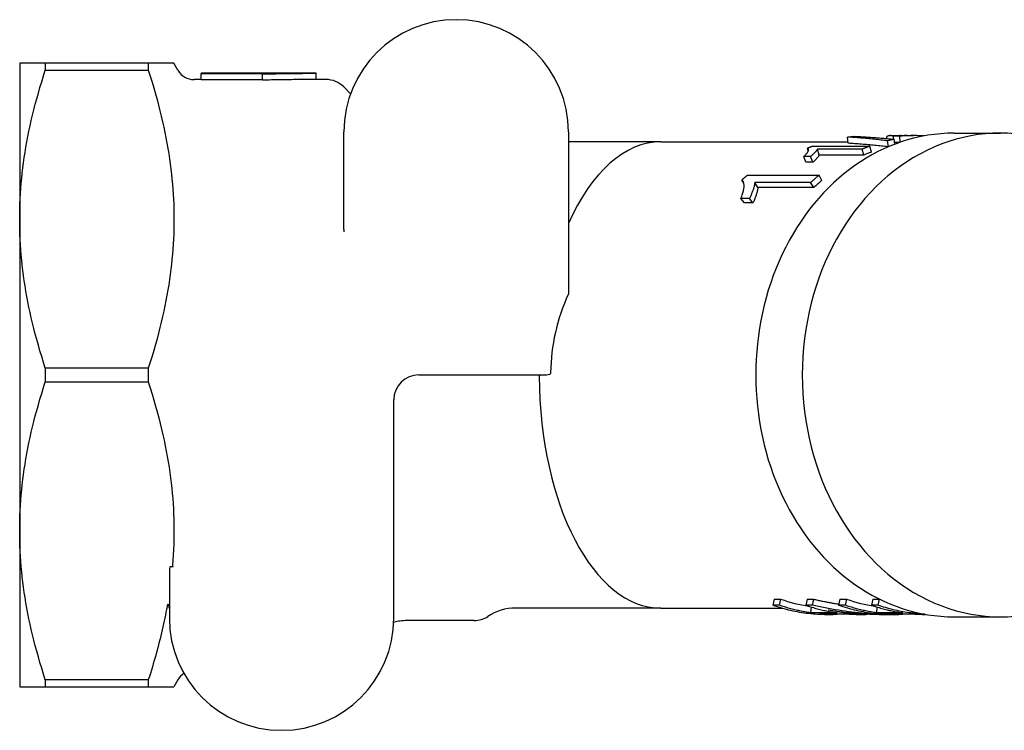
# Model space of a CAD drawing. Header units: millimetres. Extents: x 213 to 509, y 63 to 444.
# Tile 4 of 11: x 213 to 292, y 383 to 440. Entities that reach past the tile are written whole.
import ezdxf

# ---------------------------------------------------------------- set-up
doc = ezdxf.new("R2010")
doc.units = ezdxf.units.MM
doc.layers.add('Detail', color=2, linetype='Continuous')

msp = doc.modelspace()

# ---------------------------------------------------------------- linework, layer by layer
at = {"layer": 'Detail'}
for p, q in [((214.931, 436.878), (212.876, 436.878)), ((212.876, 436.878), (212.876, 424.378)), ((223.19, 436.878), (214.931, 436.878)), ((214.931, 436.878), (214.931, 436.336)), ((225.245, 436.878), (223.19, 436.878)), ((223.19, 436.878), (223.19, 436.336)), ((225.563, 436.328), (225.245, 436.878)), ((214.931, 436.336), (223.19, 436.336)), ((227.424, 436.078), (227.424, 436.063)), ((236.584, 436.078), (227.424, 436.078)), ((227.424, 436.063), (232.34, 436.063)), ((227.424, 435.563), (227.424, 436.063)), ((232.34, 436.063), (232.34, 436.023)), ((232.34, 435.524), (232.34, 436.023)), ((236.643, 436.078), (236.584, 436.078)), ((236.643, 435.578), (236.643, 436.078)), ((227.424, 435.578), (226.862, 435.578)), ((232.34, 435.563), (227.424, 435.563)), ((237.447, 435.578), (236.643, 435.578)), ((239.413, 434.44), (238.862, 434.992)), ((238.876, 423.546), (238.876, 431.378)), ((256.876, 431.378), (256.876, 418.379)), ((287.793, 431.278), (291.521, 431.278)), ((264.276, 430.578), (256.876, 430.578)), ((264.276, 430.578), (279.303, 430.578)), ((279.313, 430.466), (279.268, 430.963)), ((282.405, 430.844), (282.417, 431.006)), ((282.553, 430.193), (282.472, 430.662)), ((282.708, 431.078), (283.49, 431.078)), ((283.459, 431.031), (282.941, 431.031)), ((282.955, 430.79), (282.941, 431.031)), ((283.052, 430.394), (282.995, 430.786)), ((283.431, 430.533), (283.032, 430.533)), ((283.486, 430.552), (283.459, 431.031)), ((284.032, 431.078), (284.549, 431.078)), ((276.112, 429.852), (276.048, 430.084)), ((276.453, 430.242), (281.059, 430.242)), ((280.431, 429.991), (276.842, 429.991)), ((276.978, 429.519), (276.842, 429.991)), ((280.567, 429.519), (276.978, 429.519)), ((280.567, 429.519), (280.431, 429.991)), ((281.179, 429.764), (281.059, 430.242)), ((276.297, 429.394), (275.752, 429.394)), ((275.919, 428.938), (275.752, 429.394)), ((276.465, 428.938), (275.919, 428.938)), ((276.465, 428.938), (276.297, 429.394)), ((270.941, 427.26), (270.783, 427.531)), ((271.222, 427.898), (276.98, 427.898)), ((276.302, 427.32), (271.816, 427.32)), ((272.06, 426.918), (271.816, 427.32)), ((276.545, 426.918), (276.302, 427.32)), ((277.205, 427.481), (276.98, 427.898)), ((276.545, 426.918), (272.06, 426.918)), ((271.393, 426.043), (270.711, 426.043)), ((270.988, 425.674), (270.711, 426.043)), ((271.67, 425.674), (270.988, 425.674)), ((271.67, 425.674), (271.393, 426.043)), ((212.876, 424.378), (212.876, 399.378)), ((238.876, 423.546), (238.876, 423.369)), ((223.19, 412.419), (214.931, 412.419)), ((214.931, 412.419), (214.931, 411.336)), ((223.19, 412.419), (223.19, 411.336)), ((244.876, 411.878), (254.876, 411.878)), ((214.931, 411.336), (223.19, 411.336)), ((242.876, 392.378), (242.876, 409.878)), ((212.876, 399.378), (212.876, 386.878)), ((224.976, 396.519), (225.19, 396.519)), ((224.876, 396.345), (224.876, 392.378)), ((273.376, 393.897), (273.264, 393.416)), ((273.78, 393.416), (273.264, 393.416)), ((273.376, 393.897), (273.892, 393.897)), ((273.892, 393.897), (273.78, 393.416)), ((276.015, 393.897), (275.902, 393.416)), ((276.418, 393.416), (275.902, 393.416)), ((276.015, 393.897), (276.531, 393.897)), ((276.337, 393.273), (276.293, 392.805)), ((276.531, 393.897), (276.418, 393.416)), ((278.653, 393.897), (278.54, 393.416)), ((279.057, 393.416), (278.54, 393.416)), ((278.653, 393.897), (279.169, 393.897)), ((279.169, 393.897), (279.057, 393.416)), ((281.291, 393.897), (281.179, 393.416)), ((281.695, 393.416), (281.179, 393.416)), ((281.291, 393.897), (281.808, 393.897)), ((281.614, 393.273), (281.57, 392.805)), ((281.808, 393.897), (281.695, 393.416)), ((264.276, 393.178), (252.633, 393.178)), ((264.276, 393.178), (274.019, 393.178)), ((278.415, 392.805), (276.293, 392.805)), ((277.046, 392.721), (279.169, 392.721)), ((277.585, 392.678), (278.101, 392.678)), ((280.223, 392.678), (280.739, 392.678)), ((283.692, 392.805), (281.57, 392.805)), ((282.157, 392.678), (282.753, 392.678)), ((282.323, 392.721), (284.446, 392.721)), ((282.861, 392.678), (283.378, 392.678)), ((285.5, 392.678), (285.517, 392.678)), ((287.793, 392.478), (291.521, 392.478)), ((249.316, 392.178), (243.933, 392.178)), ((225.719, 388.571), (225.702, 388.58)), ((225.723, 388.565), (225.719, 388.571)), ((223.19, 387.419), (214.931, 387.419)), ((214.931, 387.419), (214.931, 386.878)), ((223.19, 387.419), (223.19, 386.878)), ((225.563, 387.428), (225.245, 386.878)), ((212.876, 386.878), (214.931, 386.878)), ((214.931, 386.878), (223.19, 386.878)), ((223.19, 386.878), (225.245, 386.878))]:
    msp.add_line(p, q, dxfattribs=at)
at = {"layer": 'Detail', "flags": 128}
for points in [[(212.876, 424.378), (212.879, 424.79), (212.886, 425.201), (212.899, 425.612), (212.918, 426.022), (212.941, 426.433), (212.969, 426.843), (213.003, 427.254), (213.041, 427.665), (213.085, 428.077), (213.134, 428.49), (213.188, 428.904), (213.247, 429.319), (213.311, 429.736), (213.381, 430.155), (213.456, 430.575), (213.536, 430.999), (213.621, 431.424), (213.712, 431.852), (213.808, 432.283), (213.91, 432.718), (214.017, 433.155), (214.13, 433.597), (214.249, 434.042), (214.373, 434.492), (214.504, 434.945), (214.64, 435.404), (214.782, 435.867), (214.931, 436.336)], [(223.19, 436.336), (223.344, 435.852), (223.49, 435.374), (223.63, 434.903), (223.763, 434.438), (223.89, 433.978), (224.01, 433.524), (224.124, 433.075), (224.232, 432.631), (224.334, 432.192), (224.43, 431.757), (224.52, 431.326), (224.605, 430.898), (224.684, 430.474), (224.758, 430.054), (224.826, 429.636), (224.889, 429.221), (224.946, 428.809), (224.999, 428.399), (225.046, 427.991), (225.088, 427.585), (225.125, 427.18), (225.157, 426.777), (225.184, 426.375), (225.206, 425.975), (225.223, 425.575), (225.236, 425.175), (225.243, 424.776), (225.245, 424.378), (225.243, 423.979), (225.236, 423.58), (225.223, 423.181), (225.206, 422.781), (225.184, 422.38), (225.157, 421.978), (225.125, 421.575), (225.088, 421.171), (225.046, 420.764), (224.999, 420.356), (224.946, 419.946), (224.889, 419.534), (224.826, 419.119), (224.758, 418.701), (224.684, 418.281), (224.605, 417.857), (224.52, 417.429), (224.43, 416.998), (224.334, 416.563), (224.232, 416.124), (224.124, 415.68), (224.01, 415.231), (223.89, 414.777), (223.763, 414.317), (223.63, 413.852), (223.49, 413.381), (223.344, 412.903), (223.19, 412.419)], [(232.34, 436.023), (232.52, 436.028), (232.699, 436.032), (232.878, 436.036), (233.057, 436.04), (233.237, 436.043), (233.416, 436.047), (233.595, 436.05), (233.774, 436.053), (233.954, 436.056), (234.133, 436.059), (234.312, 436.061), (234.491, 436.064), (234.671, 436.066), (234.85, 436.068), (235.029, 436.07), (235.209, 436.071), (235.388, 436.073), (235.567, 436.074), (235.746, 436.075), (235.926, 436.076), (236.105, 436.077), (236.284, 436.077), (236.463, 436.077), (236.643, 436.078)], [(236.643, 435.578), (236.463, 435.577), (236.284, 435.577), (236.105, 435.577), (235.926, 435.576), (235.746, 435.575), (235.567, 435.574), (235.388, 435.573), (235.209, 435.571), (235.029, 435.57), (234.85, 435.568), (234.671, 435.566), (234.491, 435.564), (234.312, 435.562), (234.133, 435.559), (233.954, 435.556), (233.774, 435.554), (233.595, 435.551), (233.416, 435.547), (233.237, 435.544), (233.057, 435.54), (232.878, 435.537), (232.699, 435.533), (232.52, 435.529), (232.34, 435.524)], [(279.268, 430.963), (279.29, 430.966), (279.312, 430.969), (279.334, 430.972), (279.356, 430.975), (279.379, 430.978), (279.401, 430.98), (279.423, 430.983), (279.445, 430.986), (279.467, 430.988), (279.489, 430.991), (279.511, 430.993), (279.533, 430.996), (279.555, 430.998), (279.578, 431.001), (279.6, 431.003), (279.622, 431.006), (279.644, 431.008), (279.666, 431.01), (279.688, 431.012), (279.71, 431.015), (279.733, 431.017), (279.755, 431.019), (279.777, 431.021), (279.799, 431.023)], [(282.472, 430.662), (282.338, 430.679), (282.204, 430.695), (282.07, 430.71), (281.936, 430.725), (281.802, 430.74), (281.668, 430.755), (281.535, 430.769), (281.401, 430.783), (281.267, 430.797), (281.134, 430.81), (281, 430.823), (280.867, 430.836), (280.733, 430.848), (280.6, 430.861), (280.467, 430.872), (280.333, 430.884), (280.2, 430.895), (280.067, 430.905), (279.934, 430.916), (279.8, 430.926), (279.667, 430.936), (279.534, 430.945), (279.401, 430.954), (279.268, 430.963)], [(282.518, 430.178), (282.384, 430.193), (282.25, 430.209), (282.116, 430.223), (281.982, 430.238), (281.848, 430.252), (281.714, 430.266), (281.581, 430.28), (281.447, 430.294), (281.313, 430.307), (281.18, 430.319), (281.046, 430.332), (280.912, 430.344), (280.779, 430.356), (280.645, 430.368), (280.512, 430.379), (280.379, 430.39), (280.245, 430.4), (280.112, 430.411), (279.979, 430.421), (279.845, 430.43), (279.712, 430.44), (279.579, 430.449), (279.446, 430.458), (279.313, 430.466)], [(279.799, 431.023), (279.932, 431.017), (280.065, 431.011), (280.198, 431.004), (280.331, 430.997), (280.464, 430.989), (280.596, 430.982), (280.729, 430.973), (280.862, 430.965), (280.996, 430.956), (281.129, 430.947), (281.262, 430.938), (281.395, 430.928), (281.528, 430.918), (281.661, 430.908), (281.794, 430.897), (281.928, 430.886), (282.061, 430.875), (282.194, 430.863), (282.328, 430.851), (282.461, 430.839), (282.595, 430.826), (282.728, 430.813), (282.862, 430.8), (282.995, 430.786)], [(282.941, 431.031), (282.919, 431.04), (282.897, 431.047), (282.875, 431.054), (282.853, 431.059), (282.832, 431.064), (282.81, 431.069), (282.788, 431.072), (282.766, 431.075), (282.745, 431.076), (282.723, 431.077), (282.701, 431.078), (282.679, 431.077), (282.658, 431.075), (282.636, 431.073), (282.614, 431.07), (282.592, 431.066), (282.571, 431.061), (282.549, 431.056), (282.527, 431.05), (282.505, 431.042), (282.483, 431.035), (282.461, 431.026), (282.439, 431.016), (282.417, 431.006)], [(282.995, 430.786), (282.973, 430.782), (282.952, 430.777), (282.93, 430.772), (282.908, 430.767), (282.886, 430.762), (282.864, 430.757), (282.842, 430.752), (282.82, 430.747), (282.799, 430.742), (282.777, 430.737), (282.755, 430.732), (282.733, 430.727), (282.711, 430.722), (282.689, 430.717), (282.668, 430.711), (282.646, 430.706), (282.624, 430.701), (282.602, 430.695), (282.581, 430.69), (282.559, 430.685), (282.537, 430.679), (282.515, 430.674), (282.493, 430.668), (282.472, 430.662)], [(285.372, 431.051), (285.293, 431.056), (285.213, 431.06), (285.133, 431.064), (285.053, 431.068), (284.974, 431.071), (284.894, 431.073), (284.814, 431.075), (284.734, 431.076), (284.655, 431.077), (284.575, 431.078), (284.495, 431.077), (284.415, 431.077), (284.335, 431.076), (284.256, 431.074), (284.176, 431.072), (284.096, 431.07), (284.016, 431.067), (283.937, 431.063), (283.857, 431.059), (283.777, 431.054), (283.697, 431.049), (283.618, 431.044), (283.538, 431.038), (283.459, 431.031)], [(283.591, 431.07), (283.587, 431.071), (283.583, 431.071), (283.579, 431.072), (283.574, 431.072), (283.57, 431.073), (283.566, 431.073), (283.562, 431.074), (283.558, 431.074), (283.553, 431.075), (283.549, 431.075), (283.545, 431.075), (283.541, 431.076), (283.536, 431.076), (283.532, 431.076), (283.528, 431.076), (283.524, 431.077), (283.519, 431.077), (283.515, 431.077), (283.511, 431.077), (283.507, 431.077), (283.503, 431.077), (283.498, 431.078), (283.494, 431.078), (283.49, 431.078)], [(275.752, 429.394), (275.798, 429.439), (275.841, 429.483), (275.881, 429.525), (275.918, 429.566), (275.953, 429.606), (275.984, 429.644), (276.012, 429.68), (276.038, 429.715), (276.06, 429.749), (276.079, 429.782), (276.095, 429.814), (276.108, 429.844), (276.119, 429.873), (276.126, 429.9), (276.131, 429.925), (276.133, 429.949), (276.132, 429.971), (276.129, 429.991), (276.122, 430.01), (276.113, 430.028), (276.101, 430.044), (276.086, 430.059), (276.068, 430.072), (276.048, 430.084)], [(276.048, 430.084), (276.065, 430.091), (276.081, 430.098), (276.098, 430.105), (276.115, 430.111), (276.132, 430.118), (276.149, 430.125), (276.166, 430.132), (276.183, 430.138), (276.199, 430.145), (276.216, 430.152), (276.233, 430.158), (276.25, 430.165), (276.267, 430.171), (276.284, 430.178), (276.301, 430.185), (276.318, 430.191), (276.335, 430.198), (276.352, 430.204), (276.368, 430.21), (276.385, 430.217), (276.402, 430.223), (276.419, 430.23), (276.436, 430.236), (276.453, 430.242)], [(276.842, 429.991), (276.836, 429.974), (276.829, 429.957), (276.819, 429.938), (276.807, 429.919), (276.793, 429.899), (276.778, 429.877), (276.76, 429.854), (276.741, 429.831), (276.72, 429.806), (276.697, 429.78), (276.672, 429.753), (276.645, 429.724), (276.618, 429.695), (276.59, 429.666), (276.561, 429.638), (276.533, 429.61), (276.504, 429.582), (276.476, 429.554), (276.446, 429.526), (276.417, 429.499), (276.388, 429.472), (276.358, 429.446), (276.328, 429.42), (276.297, 429.394)], [(276.978, 429.519), (276.973, 429.503), (276.966, 429.486), (276.958, 429.468), (276.947, 429.449), (276.935, 429.429), (276.92, 429.408), (276.904, 429.386), (276.886, 429.363), (276.867, 429.339), (276.845, 429.314), (276.822, 429.287), (276.796, 429.259), (276.77, 429.231), (276.744, 429.203), (276.717, 429.175), (276.69, 429.148), (276.663, 429.121), (276.635, 429.094), (276.608, 429.067), (276.58, 429.04), (276.552, 429.014), (276.523, 428.988), (276.494, 428.963), (276.465, 428.938)], [(281.059, 430.242), (281.033, 430.233), (281.007, 430.223), (280.98, 430.213), (280.954, 430.203), (280.928, 430.193), (280.901, 430.182), (280.875, 430.172), (280.849, 430.162), (280.823, 430.152), (280.796, 430.141), (280.77, 430.131), (280.744, 430.12), (280.718, 430.11), (280.692, 430.099), (280.665, 430.089), (280.639, 430.078), (280.613, 430.067), (280.587, 430.057), (280.561, 430.046), (280.535, 430.035), (280.509, 430.024), (280.483, 430.013), (280.457, 430.002), (280.431, 429.991)], [(270.711, 426.043), (270.749, 426.136), (270.784, 426.227), (270.816, 426.316), (270.844, 426.401), (270.87, 426.484), (270.893, 426.565), (270.912, 426.643), (270.929, 426.718), (270.942, 426.791), (270.952, 426.862), (270.959, 426.93), (270.962, 426.996), (270.962, 427.059), (270.96, 427.118), (270.955, 427.174), (270.948, 427.227), (270.937, 427.276), (270.924, 427.322), (270.908, 427.365), (270.889, 427.404), (270.867, 427.441), (270.842, 427.474), (270.814, 427.504), (270.783, 427.531)], [(270.783, 427.531), (270.801, 427.547), (270.819, 427.563), (270.837, 427.578), (270.856, 427.594), (270.874, 427.609), (270.892, 427.625), (270.91, 427.64), (270.928, 427.656), (270.946, 427.671), (270.965, 427.686), (270.983, 427.702), (271.001, 427.717), (271.02, 427.732), (271.038, 427.748), (271.056, 427.763), (271.075, 427.778), (271.093, 427.793), (271.111, 427.808), (271.13, 427.823), (271.148, 427.839), (271.167, 427.854), (271.185, 427.869), (271.204, 427.883), (271.222, 427.898)], [(271.816, 427.32), (271.816, 427.283), (271.814, 427.245), (271.809, 427.204), (271.803, 427.161), (271.795, 427.116), (271.785, 427.068), (271.772, 427.019), (271.759, 426.967), (271.743, 426.913), (271.725, 426.856), (271.706, 426.798), (271.685, 426.736), (271.663, 426.674), (271.64, 426.613), (271.617, 426.553), (271.594, 426.493), (271.57, 426.434), (271.546, 426.375), (271.522, 426.318), (271.497, 426.261), (271.472, 426.205), (271.446, 426.15), (271.42, 426.096), (271.393, 426.043)], [(276.98, 427.898), (276.951, 427.875), (276.922, 427.852), (276.894, 427.829), (276.865, 427.805), (276.836, 427.782), (276.808, 427.758), (276.779, 427.734), (276.751, 427.711), (276.723, 427.687), (276.694, 427.663), (276.666, 427.639), (276.638, 427.615), (276.609, 427.591), (276.581, 427.566), (276.553, 427.542), (276.525, 427.518), (276.497, 427.493), (276.469, 427.469), (276.441, 427.444), (276.413, 427.42), (276.385, 427.395), (276.357, 427.37), (276.33, 427.345), (276.302, 427.32)], [(272.06, 426.918), (272.06, 426.882), (272.059, 426.845), (272.056, 426.805), (272.051, 426.763), (272.044, 426.719), (272.035, 426.673), (272.024, 426.624), (272.012, 426.574), (271.998, 426.521), (271.982, 426.466), (271.964, 426.409), (271.944, 426.35), (271.924, 426.289), (271.903, 426.229), (271.881, 426.17), (271.86, 426.112), (271.837, 426.054), (271.815, 425.998), (271.792, 425.942), (271.768, 425.886), (271.744, 425.832), (271.72, 425.778), (271.695, 425.726), (271.67, 425.674)], [(214.931, 412.419), (214.782, 412.888), (214.64, 413.351), (214.504, 413.81), (214.373, 414.264), (214.249, 414.713), (214.13, 415.158), (214.017, 415.6), (213.91, 416.037), (213.808, 416.472), (213.712, 416.903), (213.621, 417.331), (213.536, 417.757), (213.456, 418.18), (213.381, 418.6), (213.311, 419.019), (213.247, 419.436), (213.188, 419.852), (213.134, 420.266), (213.085, 420.678), (213.041, 421.09), (213.003, 421.501), (212.969, 421.912), (212.941, 422.323), (212.918, 422.733), (212.899, 423.143), (212.886, 423.554), (212.879, 423.965), (212.876, 424.378)], [(254.611, 411.878), (254.607, 411.877), (254.603, 411.877), (254.599, 411.876), (254.595, 411.875), (254.591, 411.873), (254.586, 411.871), (254.582, 411.869), (254.578, 411.866), (254.575, 411.863), (254.571, 411.859), (254.567, 411.856), (254.564, 411.851), (254.561, 411.847), (254.558, 411.842), (254.555, 411.837), (254.552, 411.832), (254.55, 411.826), (254.548, 411.82), (254.546, 411.813), (254.544, 411.806), (254.543, 411.799), (254.542, 411.792), (254.542, 411.785), (254.541, 411.778)], [(255.453, 412.067), (255.452, 412.06), (255.452, 412.052), (255.451, 412.044), (255.45, 412.037), (255.448, 412.03), (255.446, 412.023), (255.444, 412.016), (255.442, 412.009), (255.439, 412.002), (255.436, 411.996), (255.433, 411.99), (255.43, 411.985), (255.427, 411.979), (255.423, 411.974), (255.42, 411.969), (255.416, 411.965), (255.412, 411.961), (255.408, 411.957), (255.404, 411.954), (255.399, 411.951), (255.395, 411.948), (255.391, 411.946), (255.386, 411.944), (255.382, 411.943)], [(212.876, 399.378), (212.879, 399.79), (212.886, 400.201), (212.899, 400.612), (212.918, 401.022), (212.941, 401.433), (212.969, 401.843), (213.003, 402.254), (213.041, 402.665), (213.085, 403.077), (213.134, 403.49), (213.188, 403.904), (213.247, 404.319), (213.311, 404.736), (213.381, 405.155), (213.456, 405.575), (213.536, 405.999), (213.621, 406.424), (213.712, 406.852), (213.808, 407.283), (213.91, 407.718), (214.017, 408.155), (214.13, 408.597), (214.249, 409.042), (214.373, 409.492), (214.504, 409.945), (214.64, 410.404), (214.782, 410.867), (214.931, 411.336)], [(223.19, 411.336), (223.348, 410.839), (223.498, 410.349), (223.641, 409.866), (223.777, 409.39), (223.906, 408.919), (224.028, 408.454), (224.144, 407.995), (224.254, 407.54), (224.357, 407.09), (224.454, 406.645), (224.545, 406.203), (224.63, 405.766), (224.709, 405.332), (224.783, 404.902), (224.851, 404.474), (224.913, 404.05), (224.97, 403.628), (225.021, 403.208), (225.067, 402.79), (225.108, 402.375), (225.143, 401.961), (225.173, 401.548), (225.198, 401.136), (225.217, 400.726), (225.232, 400.316), (225.241, 399.906), (225.245, 399.497), (225.244, 399.088), (225.238, 398.679), (225.226, 398.269), (225.21, 397.859), (225.188, 397.448), (225.161, 397.036), (225.129, 396.623)], [(214.931, 387.419), (214.782, 387.888), (214.64, 388.351), (214.504, 388.81), (214.373, 389.264), (214.249, 389.713), (214.13, 390.158), (214.017, 390.6), (213.91, 391.037), (213.808, 391.472), (213.712, 391.903), (213.621, 392.331), (213.536, 392.757), (213.456, 393.18), (213.381, 393.6), (213.311, 394.019), (213.247, 394.436), (213.188, 394.852), (213.134, 395.266), (213.085, 395.678), (213.041, 396.09), (213.003, 396.501), (212.969, 396.912), (212.941, 397.323), (212.918, 397.733), (212.899, 398.143), (212.886, 398.554), (212.879, 398.965), (212.876, 399.378)], [(225.129, 396.623), (225.129, 396.616), (225.128, 396.61), (225.128, 396.603), (225.128, 396.597), (225.129, 396.591), (225.13, 396.585), (225.13, 396.58), (225.131, 396.574), (225.133, 396.569), (225.134, 396.564), (225.136, 396.559), (225.138, 396.554), (225.14, 396.549), (225.143, 396.545), (225.146, 396.54), (225.149, 396.536), (225.153, 396.532), (225.157, 396.529), (225.162, 396.526), (225.167, 396.523), (225.172, 396.521), (225.178, 396.52), (225.184, 396.519), (225.19, 396.519)], [(224.689, 393.31), (224.647, 393.08), (224.603, 392.849), (224.558, 392.616), (224.511, 392.383), (224.462, 392.148), (224.411, 391.913), (224.359, 391.676), (224.305, 391.438), (224.25, 391.198), (224.192, 390.957), (224.133, 390.715), (224.072, 390.472), (224.009, 390.226), (223.944, 389.98), (223.878, 389.732), (223.809, 389.482), (223.739, 389.23), (223.666, 388.977), (223.592, 388.722), (223.516, 388.466), (223.437, 388.207), (223.357, 387.946), (223.275, 387.684), (223.19, 387.419)], [(224.876, 393.152), (224.876, 393.173), (224.875, 393.195), (224.874, 393.217), (224.872, 393.24), (224.87, 393.263), (224.867, 393.286), (224.863, 393.309), (224.859, 393.331), (224.854, 393.353), (224.848, 393.375), (224.841, 393.396), (224.832, 393.416), (224.822, 393.436), (224.808, 393.455), (224.789, 393.47), (224.764, 393.471), (224.745, 393.457), (224.731, 393.438), (224.72, 393.418), (224.712, 393.397), (224.705, 393.376), (224.699, 393.355), (224.694, 393.333), (224.689, 393.31)], [(273.264, 393.416), (273.439, 393.356), (273.615, 393.299), (273.792, 393.244), (273.969, 393.192), (274.147, 393.142), (274.325, 393.095), (274.504, 393.05), (274.683, 393.008), (274.863, 392.968), (275.042, 392.931), (275.223, 392.896), (275.403, 392.864), (275.584, 392.834), (275.765, 392.807), (275.946, 392.783), (276.128, 392.761), (276.309, 392.742), (276.491, 392.725), (276.673, 392.711), (276.855, 392.699), (277.038, 392.69), (277.22, 392.683), (277.402, 392.68), (277.585, 392.678)], [(276.293, 392.805), (276.187, 392.82), (276.08, 392.837), (275.975, 392.854), (275.869, 392.872), (275.763, 392.891), (275.657, 392.911), (275.552, 392.931), (275.446, 392.953), (275.341, 392.975), (275.236, 392.999), (275.131, 393.023), (275.026, 393.048), (274.921, 393.074), (274.817, 393.101), (274.712, 393.129), (274.608, 393.157), (274.504, 393.186), (274.4, 393.217), (274.296, 393.248), (274.192, 393.28), (274.089, 393.313), (273.986, 393.346), (273.883, 393.381), (273.78, 393.416)], [(275.902, 393.416), (276.005, 393.381), (276.108, 393.346), (276.211, 393.313), (276.315, 393.28), (276.418, 393.248), (276.522, 393.217), (276.626, 393.186), (276.73, 393.157), (276.834, 393.129), (276.939, 393.101), (277.043, 393.074), (277.148, 393.048), (277.253, 393.023), (277.358, 392.999), (277.463, 392.975), (277.569, 392.953), (277.674, 392.931), (277.78, 392.911), (277.885, 392.891), (277.991, 392.872), (278.097, 392.854), (278.203, 392.837), (278.309, 392.82), (278.415, 392.805)], [(282.817, 392.678), (282.548, 392.678), (282.279, 392.682), (282.01, 392.688), (281.742, 392.696), (281.473, 392.707), (281.204, 392.721), (280.936, 392.738), (280.667, 392.757), (280.399, 392.779), (280.131, 392.803), (279.864, 392.83), (279.596, 392.859), (279.329, 392.892), (279.063, 392.926), (278.796, 392.964), (278.53, 393.004), (278.264, 393.046), (277.999, 393.092), (277.735, 393.139), (277.47, 393.19), (277.206, 393.242), (276.943, 393.298), (276.68, 393.356), (276.418, 393.416)], [(276.531, 393.897), (276.615, 393.878), (276.699, 393.858), (276.783, 393.839), (276.867, 393.821), (276.951, 393.802), (277.035, 393.784), (277.12, 393.766), (277.204, 393.749), (277.288, 393.731), (277.373, 393.714), (277.457, 393.697), (277.542, 393.681), (277.627, 393.664), (277.711, 393.648), (277.796, 393.632), (277.881, 393.617), (277.966, 393.602), (278.05, 393.587), (278.135, 393.572), (278.22, 393.557), (278.305, 393.543), (278.39, 393.529), (278.475, 393.516), (278.561, 393.502)], [(278.54, 393.416), (278.716, 393.356), (278.892, 393.299), (279.069, 393.244), (279.246, 393.192), (279.424, 393.142), (279.602, 393.095), (279.781, 393.05), (279.96, 393.007), (280.139, 392.968), (280.319, 392.93), (280.499, 392.896), (280.68, 392.864), (280.861, 392.834), (281.042, 392.807), (281.223, 392.782), (281.405, 392.76), (281.586, 392.741), (281.768, 392.724), (281.95, 392.71), (282.132, 392.698), (282.314, 392.689), (282.497, 392.683), (282.679, 392.679), (282.861, 392.678)], [(281.57, 392.805), (281.463, 392.82), (281.357, 392.837), (281.251, 392.854), (281.146, 392.872), (281.04, 392.891), (280.934, 392.911), (280.829, 392.931), (280.723, 392.953), (280.618, 392.975), (280.513, 392.999), (280.408, 393.023), (280.303, 393.048), (280.198, 393.074), (280.094, 393.101), (279.989, 393.129), (279.885, 393.157), (279.781, 393.186), (279.677, 393.217), (279.573, 393.248), (279.469, 393.28), (279.366, 393.313), (279.263, 393.346), (279.16, 393.381), (279.057, 393.416)], [(281.179, 393.416), (281.282, 393.381), (281.385, 393.346), (281.488, 393.313), (281.592, 393.28), (281.695, 393.248), (281.799, 393.217), (281.903, 393.186), (282.007, 393.157), (282.111, 393.129), (282.216, 393.101), (282.32, 393.074), (282.425, 393.048), (282.53, 393.023), (282.635, 392.999), (282.74, 392.975), (282.845, 392.953), (282.951, 392.931), (283.056, 392.911), (283.162, 392.891), (283.268, 392.872), (283.374, 392.854), (283.48, 392.837), (283.586, 392.82), (283.692, 392.805)], [(285.446, 392.691), (285.288, 392.699), (285.129, 392.709), (284.971, 392.721), (284.813, 392.735), (284.655, 392.751), (284.497, 392.768), (284.339, 392.788), (284.181, 392.81), (284.024, 392.833), (283.867, 392.859), (283.71, 392.886), (283.553, 392.915), (283.396, 392.947), (283.24, 392.98), (283.084, 393.015), (282.928, 393.052), (282.773, 393.091), (282.618, 393.131), (282.463, 393.174), (282.309, 393.219), (282.155, 393.265), (282.001, 393.314), (281.848, 393.364), (281.695, 393.416)], [(279.155, 392.721), (279.067, 392.714), (278.98, 392.708), (278.892, 392.702), (278.804, 392.697), (278.716, 392.692), (278.628, 392.688), (278.54, 392.685), (278.453, 392.682), (278.365, 392.68), (278.277, 392.679), (278.189, 392.678), (278.101, 392.678), (278.013, 392.678), (277.925, 392.679), (277.837, 392.68), (277.749, 392.682), (277.661, 392.685), (277.573, 392.688), (277.485, 392.692), (277.398, 392.697), (277.31, 392.702), (277.222, 392.708), (277.134, 392.714), (277.046, 392.721)], [(281.314, 392.691), (281.163, 392.685), (281.013, 392.681), (280.863, 392.678), (280.712, 392.678), (280.562, 392.679), (280.411, 392.682), (280.261, 392.687), (280.11, 392.693), (279.96, 392.702), (279.81, 392.711), (279.659, 392.723), (279.509, 392.737), (279.359, 392.752), (279.209, 392.769), (279.06, 392.788), (278.91, 392.808), (278.761, 392.83), (278.611, 392.854), (278.462, 392.88), (278.314, 392.907), (278.165, 392.937), (278.017, 392.967), (277.869, 393), (277.721, 393.035)], [(277.721, 393.035), (277.904, 393.005), (278.088, 392.978), (278.271, 392.951), (278.455, 392.926), (278.639, 392.902), (278.824, 392.879), (279.008, 392.857), (279.192, 392.836), (279.377, 392.817), (279.562, 392.799), (279.747, 392.783), (279.932, 392.767), (280.117, 392.753), (280.302, 392.74), (280.487, 392.728), (280.673, 392.717), (280.858, 392.708), (281.043, 392.7), (281.229, 392.693), (281.414, 392.688), (281.6, 392.683), (281.786, 392.68), (281.971, 392.678), (282.157, 392.678)], [(279.169, 392.721), (279.213, 392.717), (279.256, 392.714), (279.3, 392.711), (279.344, 392.708), (279.388, 392.705), (279.432, 392.702), (279.476, 392.699), (279.52, 392.697), (279.564, 392.694), (279.608, 392.692), (279.652, 392.69), (279.696, 392.688), (279.739, 392.687), (279.783, 392.685), (279.827, 392.684), (279.871, 392.682), (279.915, 392.681), (279.959, 392.68), (280.003, 392.679), (280.047, 392.679), (280.091, 392.678), (280.135, 392.678), (280.179, 392.678), (280.223, 392.678)], [(284.432, 392.721), (284.344, 392.714), (284.257, 392.708), (284.169, 392.702), (284.081, 392.697), (283.993, 392.692), (283.905, 392.688), (283.817, 392.685), (283.729, 392.682), (283.642, 392.68), (283.554, 392.679), (283.466, 392.678), (283.378, 392.678), (283.29, 392.678), (283.202, 392.679), (283.114, 392.68), (283.026, 392.682), (282.938, 392.685), (282.85, 392.688), (282.762, 392.692), (282.674, 392.697), (282.587, 392.702), (282.499, 392.708), (282.411, 392.714), (282.323, 392.721)], [(284.446, 392.721), (284.489, 392.717), (284.533, 392.714), (284.577, 392.711), (284.621, 392.708), (284.665, 392.705), (284.709, 392.702), (284.753, 392.699), (284.797, 392.697), (284.841, 392.694), (284.885, 392.692), (284.929, 392.69), (284.972, 392.688), (285.016, 392.687), (285.06, 392.685), (285.104, 392.684), (285.148, 392.682), (285.192, 392.681), (285.236, 392.68), (285.28, 392.679), (285.324, 392.679), (285.368, 392.678), (285.412, 392.678), (285.456, 392.678), (285.5, 392.678)]]:
    msp.add_lwpolyline(points, dxfattribs=at)
at = {"layer": 'Detail'}
for centre, radius, start, end in [((247.876, 431.378), 9, 0, 180), ((226.862, 437.078), 1.5, 210, 270), ((237.447, 433.578), 2, 45, 90), ((244.876, 409.878), 2, 90, 180), ((254.876, 413.878), 2, 270, 284.64869), ((249.316, 394.178), 2, 270, 303.55731), ((252.633, 389.178), 4, 90, 123.55731), ((233.876, 392.378), 9, 180, 0), ((243.933, 388.178), 4, 90, 105.4179), ((226.862, 386.678), 1.5, 122.88347, 150)]:
    msp.add_arc(centre, radius, start, end, dxfattribs=at)
for centre, major_axis, ratio, start_param, end_param in [((291.521, 411.878), (0, 19.4), 0.819152, 5.467092, 10.240871), ((287.793, 411.878), (0, 19.4), 0.819152, 0, 3.141593), ((264.276, 411.878), (0, 18.7), 0.520567, 0, 0.863582), ((284.032, 411.878), (0, 19.2), 0.819152, 0, 0.028007), ((285.648, 411.878), (0, 18.7), 0.819152, 0.296039, 0.338103), ((285.648, 411.878), (0, -18.7), 0.819152, 3.72531, 3.777889), ((278.28, 411.878), (-22.828, 0), 0.819152, 5.928072, 6.273042), ((264.276, 411.878), (0, 18.7), 0.520567, 1.576116, 3.141593), ((224.976, 396.345), (0, 0.173), 0.57735, 0, 1.570796), ((278.101, 411.878), (0, -18.7), 0.819152, 6.004864, 6.156546), ((283.378, 411.878), (0, -18.7), 0.819152, 6.004864, 6.156546), ((286.016, 411.878), (0, -18.7), 0.819152, 6.004864, 6.008906)]:
    msp.add_ellipse(centre, major_axis=major_axis, ratio=ratio, start_param=start_param, end_param=end_param, dxfattribs=at)

doc.saveas('drawing.dxf')
